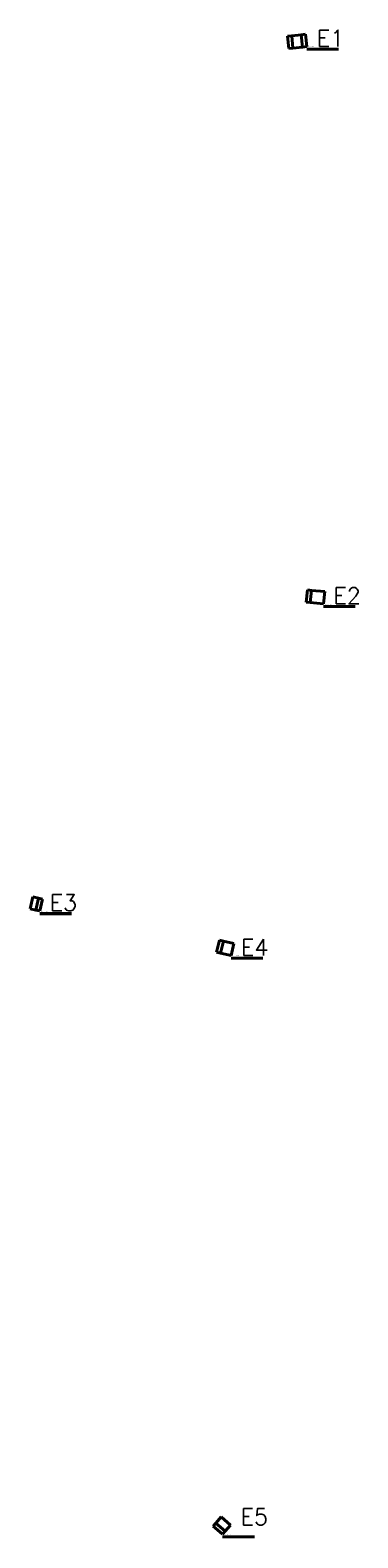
# Model space of a CAD drawing. Header units: metres. Extents: x 380113 to 380153, y 8571029 to 8571213.
import ezdxf

# ---------------------------------------------------------------- set-up
doc = ezdxf.new("R2010")
doc.units = ezdxf.units.M
for name, color, linetype, lineweight in [('Jac_Datum_E1', 1, 'Continuous', 40), ('Jac_Datum_E2', 2, 'Continuous', 40), ('Jac_Datum_E3', 3, 'Continuous', 40), ('Jac_Datum_E4', 4, 'Continuous', 40), ('Jac_Datum_E5', 5, 'Continuous', 40)]:
    doc.layers.add(name, color=color, linetype=linetype, lineweight=lineweight)
doc.styles.get("Standard").update_dxf_attribs({"font": 'simplex.shx'})

# ---------------------------------------------------------------- blocks, each defined once
blk = doc.blocks.new('*U80', base_point=(380147, 8571211, 578))
for p, q in [((380147, 8571189, 578), (380534, 8571189, 578)), ((380147, 8571175, 578), (380534, 8571175, 578))]:
    blk.add_line(p, q)
at = {"char_height": 2, "attachment_point": 1}
for s, insert in [('{\\fCourier New|b1|i0|c0|p49;\\H3X;Cut/Fill Summary}\\P\\P', (380147, 8571211, 578)), ('{\\fCourier New|b0|i0|c0|p49;\\H2X;Name}^I', (380147, 8571197, 578)), ('{\\fCourier New|b0|i0|c0|p49;\\H2X;E1_Jacayita}^I', (380147, 8571185, 578)), ('{\\fCourier New|b0|i0|c0|p49;\\H2X;Totals}^I', (380147, 8571171, 578)), ('{\\fCourier New|b1|i0|c0|p49;\\H2X;1.000}^I', (380200, 8571185, 578)), ('{\\fCourier New|b1|i0|c0|p49;\\H2X;1.000}^I', (380252, 8571185, 578)), ('{\\fCourier New|b0|i0|c0|p49;\\H2X;2d Area}^I', (380305, 8571197, 578)), ('{\\fCourier New|b0|i0|c0|p49;\\H2X;3.30sq.m}^I', (380305, 8571185, 578)), ('{\\fCourier New|b0|i0|c0|p49;\\H2X;3.30sq.m}^I', (380305, 8571171, 578)), ('{\\fCourier New|b0|i0|c0|p49;\\H2X;Cut}^I', (380349, 8571197, 578)), ('{\\fCourier New|b0|i0|c0|p49;\\H2X;1.59 Cu. M.}^I', (380349, 8571185, 578)), ('{\\fCourier New|b0|i0|c0|p49;\\H2X;1.59 Cu. M.}^I', (380349, 8571171, 578)), ('{\\fCourier New|b0|i0|c0|p49;\\H2X;Fill}^I', (380402, 8571197, 578)), ('{\\fCourier New|b0|i0|c0|p49;\\H2X;0.00 Cu. M.}^I', (380402, 8571185, 578)), ('{\\fCourier New|b0|i0|c0|p49;\\H2X;0.00 Cu. M.}^I', (380402, 8571171, 578)), ('{\\fCourier New|b0|i0|c0|p49;\\H2X;Net}^I', (380455, 8571197, 578)), ('{\\fCourier New|b0|i0|c0|p49;\\H2X;1.58 Cu. M.<Cut>}^I', (380455, 8571185, 578)), ('{\\fCourier New|b0|i0|c0|p49;\\H2X;1.58 Cu. M.<Cut>}^I', (380455, 8571171, 578))]:
    blk.add_mtext(s, dxfattribs=dict(at, insert=insert))
blk = doc.blocks.new('*U81', base_point=(380149, 8571143, 585))
for p, q in [((380149, 8571121, 585), (380536, 8571121, 585)), ((380149, 8571107, 585), (380536, 8571107, 585))]:
    blk.add_line(p, q)
at = {"char_height": 2, "attachment_point": 1}
for s, insert in [('{\\fCourier New|b1|i0|c0|p49;\\H3X;Cut/Fill Summary}\\P\\P', (380149, 8571143, 585)), ('{\\fCourier New|b0|i0|c0|p49;\\H2X;Name}^I', (380149, 8571129, 585)), ('{\\fCourier New|b0|i0|c0|p49;\\H2X;E2_Cacayita}^I', (380149, 8571117, 585)), ('{\\fCourier New|b0|i0|c0|p49;\\H2X;Totals}^I', (380149, 8571103, 585)), ('{\\fCourier New|b1|i0|c0|p49;\\H2X;1.000}^I', (380202, 8571117, 585)), ('{\\fCourier New|b1|i0|c0|p49;\\H2X;1.000}^I', (380254, 8571117, 585)), ('{\\fCourier New|b0|i0|c0|p49;\\H2X;2d Area}^I', (380307, 8571129, 585)), ('{\\fCourier New|b0|i0|c0|p49;\\H2X;3.15sq.m}^I', (380307, 8571117, 585)), ('{\\fCourier New|b0|i0|c0|p49;\\H2X;3.15sq.m}^I', (380307, 8571103, 585)), ('{\\fCourier New|b0|i0|c0|p49;\\H2X;Cut}^I', (380351, 8571129, 585)), ('{\\fCourier New|b0|i0|c0|p49;\\H2X;1.89 Cu. M.}^I', (380351, 8571117, 585)), ('{\\fCourier New|b0|i0|c0|p49;\\H2X;1.89 Cu. M.}^I', (380351, 8571103, 585)), ('{\\fCourier New|b0|i0|c0|p49;\\H2X;Fill}^I', (380404, 8571129, 585)), ('{\\fCourier New|b0|i0|c0|p49;\\H2X;0.00 Cu. M.}^I', (380404, 8571117, 585)), ('{\\fCourier New|b0|i0|c0|p49;\\H2X;0.00 Cu. M.}^I', (380404, 8571103, 585)), ('{\\fCourier New|b0|i0|c0|p49;\\H2X;Net}^I', (380457, 8571129, 585)), ('{\\fCourier New|b0|i0|c0|p49;\\H2X;1.89 Cu. M.<Cut>}^I', (380457, 8571117, 585)), ('{\\fCourier New|b0|i0|c0|p49;\\H2X;1.89 Cu. M.<Cut>}^I', (380457, 8571103, 585))]:
    blk.add_mtext(s, dxfattribs=dict(at, insert=insert))
blk = doc.blocks.new('*U82', base_point=(380114, 8571106, 588))
for p, q in [((380114, 8571084, 588), (380501, 8571084, 588)), ((380114, 8571069, 588), (380501, 8571069, 588))]:
    blk.add_line(p, q)
at = {"char_height": 2, "attachment_point": 1}
for s, insert in [('{\\fCourier New|b1|i0|c0|p49;\\H3X;Cut/Fill Summary}\\P\\P', (380114, 8571106, 588)), ('{\\fCourier New|b0|i0|c0|p49;\\H2X;Name}^I', (380114, 8571092, 588)), ('{\\fCourier New|b0|i0|c0|p49;\\H2X;E3_Jacayita}^I', (380114, 8571080, 588)), ('{\\fCourier New|b1|i0|c0|p49;\\H2X;1.000}^I', (380167, 8571080, 588)), ('{\\fCourier New|b1|i0|c0|p49;\\H2X;1.000}^I', (380220, 8571080, 588)), ('{\\fCourier New|b0|i0|c0|p49;\\H2X;2d Area}^I', (380273, 8571092, 588)), ('{\\fCourier New|b0|i0|c0|p49;\\H2X;1.80sq.m}^I', (380273, 8571080, 588)), ('{\\fCourier New|b0|i0|c0|p49;\\H2X;Cut}^I', (380317, 8571092, 588)), ('{\\fCourier New|b0|i0|c0|p49;\\H2X;0.60 Cu. M.}^I', (380317, 8571080, 588)), ('{\\fCourier New|b0|i0|c0|p49;\\H2X;Fill}^I', (380369, 8571092, 588)), ('{\\fCourier New|b0|i0|c0|p49;\\H2X;0.00 Cu. M.}^I', (380369, 8571080, 588)), ('{\\fCourier New|b0|i0|c0|p49;\\H2X;Net}^I', (380422, 8571092, 588)), ('{\\fCourier New|b0|i0|c0|p49;\\H2X;0.60 Cu. M.<Cut>}^I', (380422, 8571080, 588)), ('{\\fCourier New|b0|i0|c0|p49;\\H2X;Totals}^I', (380114, 8571065, 588)), ('{\\fCourier New|b0|i0|c0|p49;\\H2X;1.80sq.m}^I', (380273, 8571065, 588)), ('{\\fCourier New|b0|i0|c0|p49;\\H2X;0.60 Cu. M.}^I', (380317, 8571065, 588)), ('{\\fCourier New|b0|i0|c0|p49;\\H2X;0.00 Cu. M.}^I', (380369, 8571065, 588)), ('{\\fCourier New|b0|i0|c0|p49;\\H2X;0.60 Cu. M.<Cut>}^I', (380422, 8571065, 588))]:
    blk.add_mtext(s, dxfattribs=dict(at, insert=insert))
blk = doc.blocks.new('*U83', base_point=(380137, 8571100, 589))
for p, q in [((380137, 8571078, 589), (380525, 8571078, 589)), ((380137, 8571064, 589), (380525, 8571064, 589))]:
    blk.add_line(p, q)
at = {"char_height": 2, "attachment_point": 1}
for s, insert in [('{\\fCourier New|b1|i0|c0|p49;\\H3X;Cut/Fill Summary}\\P\\P', (380137, 8571100, 589)), ('{\\fCourier New|b0|i0|c0|p49;\\H2X;Name}^I', (380137, 8571086, 589)), ('{\\fCourier New|b0|i0|c0|p49;\\H2X;2d Area}^I', (380296, 8571086, 589)), ('{\\fCourier New|b0|i0|c0|p49;\\H2X;Cut}^I', (380340, 8571086, 589)), ('{\\fCourier New|b0|i0|c0|p49;\\H2X;Fill}^I', (380393, 8571086, 589)), ('{\\fCourier New|b0|i0|c0|p49;\\H2X;Net}^I', (380445, 8571086, 589)), ('{\\fCourier New|b0|i0|c0|p49;\\H2X;E4_Jacayita}^I', (380137, 8571074, 589)), ('{\\fCourier New|b0|i0|c0|p49;\\H2X;Totals}^I', (380137, 8571060, 589)), ('{\\fCourier New|b1|i0|c0|p49;\\H2X;1.000}^I', (380190, 8571074, 589)), ('{\\fCourier New|b1|i0|c0|p49;\\H2X;1.000}^I', (380243, 8571074, 589)), ('{\\fCourier New|b0|i0|c0|p49;\\H2X;2.71sq.m}^I', (380296, 8571074, 589)), ('{\\fCourier New|b0|i0|c0|p49;\\H2X;2.71sq.m}^I', (380296, 8571060, 589)), ('{\\fCourier New|b0|i0|c0|p49;\\H2X;1.08 Cu. M.}^I', (380340, 8571074, 589)), ('{\\fCourier New|b0|i0|c0|p49;\\H2X;1.08 Cu. M.}^I', (380340, 8571060, 589)), ('{\\fCourier New|b0|i0|c0|p49;\\H2X;0.00 Cu. M.}^I', (380393, 8571074, 589)), ('{\\fCourier New|b0|i0|c0|p49;\\H2X;0.00 Cu. M.}^I', (380393, 8571060, 589)), ('{\\fCourier New|b0|i0|c0|p49;\\H2X;1.08 Cu. M.<Cut>}^I', (380445, 8571074, 589)), ('{\\fCourier New|b0|i0|c0|p49;\\H2X;1.08 Cu. M.<Cut>}^I', (380445, 8571060, 589))]:
    blk.add_mtext(s, dxfattribs=dict(at, insert=insert))
blk = doc.blocks.new('*U84', base_point=(380136, 8571030, 596))
for p, q in [((380136, 8571008, 596), (380524, 8571008, 596)), ((380136, 8570994, 596), (380524, 8570994, 596))]:
    blk.add_line(p, q)
at = {"char_height": 2, "attachment_point": 1}
for s, insert in [('{\\fCourier New|b1|i0|c0|p49;\\H3X;Cut/Fill Summary}\\P\\P', (380136, 8571030, 596)), ('{\\fCourier New|b0|i0|c0|p49;\\H2X;Name}^I', (380136, 8571016, 596)), ('{\\fCourier New|b0|i0|c0|p49;\\H2X;E6_Jacayita}^I', (380136, 8571004, 596)), ('{\\fCourier New|b0|i0|c0|p49;\\H2X;Totals}^I', (380136, 8570990, 596)), ('{\\fCourier New|b1|i0|c0|p49;\\H2X;1.000}^I', (380189, 8571004, 596)), ('{\\fCourier New|b1|i0|c0|p49;\\H2X;1.000}^I', (380242, 8571004, 596)), ('{\\fCourier New|b0|i0|c0|p49;\\H2X;2d Area}^I', (380295, 8571016, 596)), ('{\\fCourier New|b0|i0|c0|p49;\\H2X;2.25sq.m}^I', (380295, 8571004, 596)), ('{\\fCourier New|b0|i0|c0|p49;\\H2X;2.25sq.m}^I', (380295, 8570990, 596)), ('{\\fCourier New|b0|i0|c0|p49;\\H2X;Cut}^I', (380339, 8571016, 596)), ('{\\fCourier New|b0|i0|c0|p49;\\H2X;0.81 Cu. M.}^I', (380339, 8571004, 596)), ('{\\fCourier New|b0|i0|c0|p49;\\H2X;0.81 Cu. M.}^I', (380339, 8570990, 596)), ('{\\fCourier New|b0|i0|c0|p49;\\H2X;Fill}^I', (380392, 8571016, 596)), ('{\\fCourier New|b0|i0|c0|p49;\\H2X;0.00 Cu. M.}^I', (380392, 8571004, 596)), ('{\\fCourier New|b0|i0|c0|p49;\\H2X;0.00 Cu. M.}^I', (380392, 8570990, 596)), ('{\\fCourier New|b0|i0|c0|p49;\\H2X;Net}^I', (380444, 8571016, 596)), ('{\\fCourier New|b0|i0|c0|p49;\\H2X;0.81 Cu. M.<Cut>}^I', (380444, 8571004, 596)), ('{\\fCourier New|b0|i0|c0|p49;\\H2X;0.81 Cu. M.<Cut>}^I', (380444, 8570990, 596))]:
    blk.add_mtext(s, dxfattribs=dict(at, insert=insert))

msp = doc.modelspace()

# ---------------------------------------------------------------- linework, layer by layer
at = {"layer": 'Jac_Datum_E1'}
for points in [[(380144.37, 8571212.35, 577.12), (380144.86, 8571212.4, 577.12), (380146.01, 8571212.51, 577.82), (380146.56, 8571212.57, 577.82)], [(380146.56, 8571212.57, 577.82), (380146.71, 8571211.08, 577.82)], [(380144.37, 8571212.35, 577.12), (380144.52, 8571210.85, 577.12)], [(380144.52, 8571210.85, 577.12), (380145.01, 8571210.9, 577.12), (380146.17, 8571211.02, 577.82), (380146.71, 8571211.08, 577.82)], [(380144.86, 8571212.4, 577.12), (380145.01, 8571210.9, 577.12)], [(380146.01, 8571212.51, 577.82), (380146.17, 8571211.02, 577.82)]]:
    msp.add_polyline3d(points, dxfattribs=at)
at = {"layer": 'Jac_Datum_E2'}
for points in [[(380146.8, 8571144.88, 583.68), (380146.64, 8571143.38, 583.68)], [(380146.8, 8571144.88, 583.68), (380147.28, 8571144.82, 583.68), (380148.89, 8571144.66, 584.64)], [(380147.28, 8571144.82, 583.68), (380147.12, 8571143.33, 583.68)], [(380148.89, 8571144.66, 584.64), (380148.73, 8571143.16, 584.64)], [(380146.64, 8571143.38, 583.68), (380147.12, 8571143.33, 583.68), (380148.73, 8571143.16, 584.64)]]:
    msp.add_polyline3d(points, dxfattribs=at)
at = {"layer": 'Jac_Datum_E3'}
for points in [[(380112.96, 8571106.02, 588.45), (380113.3, 8571107.48, 588.45)], [(380112.96, 8571106.02, 588.45), (380113.65, 8571105.86, 588.02), (380114.13, 8571105.75, 588.02)], [(380113.3, 8571107.48, 588.45), (380113.99, 8571107.32, 588.02), (380114.47, 8571107.21, 588.02)], [(380113.65, 8571105.86, 588.02), (380113.99, 8571107.32, 588.02)], [(380114.13, 8571105.75, 588.02), (380114.47, 8571107.21, 588.02)]]:
    msp.add_polyline3d(points, dxfattribs=at)
at = {"layer": 'Jac_Datum_E4'}
for points in [[(380136.05, 8571102.19, 588), (380135.71, 8571100.72, 588)], [(380135.71, 8571100.72, 588), (380136.18, 8571100.61, 588), (380137.46, 8571100.31, 588.78)], [(380136.05, 8571102.19, 588), (380136.53, 8571102.08, 588), (380137.8, 8571101.78, 588.78)], [(380136.53, 8571102.08, 588), (380136.18, 8571100.61, 588)], [(380137.8, 8571101.78, 588.78), (380137.46, 8571100.31, 588.78)]]:
    msp.add_polyline3d(points, dxfattribs=at)
at = {"layer": 'Jac_Datum_E5'}
for points in [[(380135.29, 8571030.78, 595.92), (380135.61, 8571031.15, 595.92), (380136.28, 8571031.91, 596.53)], [(380135.29, 8571030.78, 595.92), (380136.43, 8571029.8, 595.92)], [(380135.61, 8571031.15, 595.92), (380136.75, 8571030.17, 595.92)], [(380136.28, 8571031.91, 596.53), (380137.41, 8571030.93, 596.53)], [(380136.43, 8571029.8, 595.92), (380136.75, 8571030.17, 595.92), (380137.41, 8571030.93, 596.53)]]:
    msp.add_polyline3d(points, dxfattribs=at)

# ---------------------------------------------------------------- block references
at = {"xscale": 0.01, "yscale": 0.01, "zscale": 0.01}
for name, p in [('*U80', (380146.71, 8571211.08, 577.82)), ('*U81', (380148.73, 8571143.16, 584.64)), ('*U82', (380114.13, 8571105.75, 588.02)), ('*U83', (380137.46, 8571100.31, 588.78)), ('*U84', (380136.43, 8571029.8, 595.92))]:
    msp.add_blockref(name, p, dxfattribs=at)

# ---------------------------------------------------------------- texts
at = {"layer": 'Jac_Datum_E1'}
msp.add_text('E1', height=2, dxfattribs=at).set_placement((380147.93, 8571211.08, 577.82))
at = {"layer": 'Jac_Datum_E2'}
msp.add_text('E2', height=2, dxfattribs=at).set_placement((380149.95, 8571143.16, 584.64))
at = {"layer": 'Jac_Datum_E3'}
msp.add_text('E3', height=2, dxfattribs=at).set_placement((380115.35, 8571105.75, 588.02))
at = {"layer": 'Jac_Datum_E4'}
msp.add_text('E4', height=2, dxfattribs=at).set_placement((380138.68, 8571100.31, 588.78))
at = {"layer": 'Jac_Datum_E5'}
msp.add_text('E5', height=2, dxfattribs=at).set_placement((380138.63, 8571030.93, 596.53))

doc.saveas('drawing.dxf')
